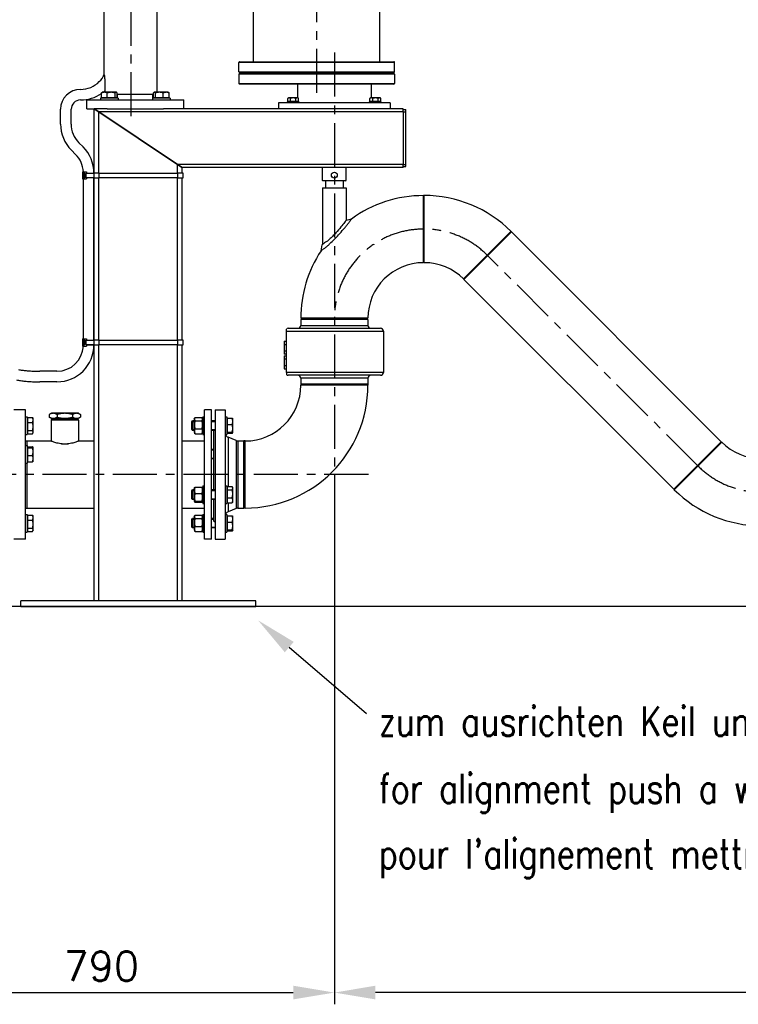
# Model space of a CAD drawing. Header units: millimetres. Extents: x -309 to 8091, y -6405 to -465.
# Tile 43 of 58: x 2806 to 4030, y -3568 to -1891. Entities that reach past the tile are written whole.
import ezdxf

# ---------------------------------------------------------------- set-up
doc = ezdxf.new("R2010")
doc.units = ezdxf.units.MM
doc.header["$LTSCALE"] = 20
doc.linetypes.add('MITTE', pattern=[2, 1.25, -0.25, 0.25, -0.25])
doc.layers.get('DEFPOINTS').update_dxf_attribs({"linetype": 'CONTINUOUS'})
for name, color, linetype in [('02-LINIE-035', 2, 'CONTINUOUS'), ('03-LINIE-050', 3, 'CONTINUOUS'), ('05-ACHSE', 1, 'MITTE'), ('06-MASSE1', 1, 'CONTINUOUS'), ('10-TEXT-025', 1, 'CONTINUOUS')]:
    doc.layers.add(name, color=color, linetype=linetype)
doc.styles.add('ACA_NORM', font='ROMANS.SHX')
doc.dimstyles.new('1-20', dxfattribs={"dimscale": 20, "dimtxt": 2.5, "dimasz": 3.5, "dimexe": 1, "dimexo": 0, "dimgap": 1, "dimtad": 1, "dimdec": 0, "dimzin": 0, "dimdsep": 46, "dimtxsty": 'ACA_NORM', "dimcen": 0, "dimadec": 0, "dimazin": 0, "dimtfac": 2.4, "dimtdec": 0, "dimtmove": 0, "dimatfit": 3, "dimfxl": 1, "dimtolj": 1, "dimtzin": 0, "dimarcsym": 0})

# ---------------------------------------------------------------- blocks, each defined once
blk = doc.blocks.new('*D10')
at = {"layer": '06-MASSE1', "color": 0, "lineweight": -2}
for p, q in [((3342, -2683.6), (3342, -3568.5)), ((5138, -2783.5), (5138, -3568.5)), ((5068, -3548.5), (3412, -3548.5))]:
    blk.add_line(p, q, dxfattribs=at)
at = {"layer": '06-MASSE1', "color": 0}
for points in [[(3412, -3536.8), (3412, -3560.1), (3342, -3548.5)], [(5068, -3536.8), (5068, -3560.1), (5138, -3548.5)]]:
    blk.add_solid(points, dxfattribs=at)
at = {"layer": 'DEFPOINTS', "color": 0}
for p in [(3342, -2683.6), (5138, -2783.5), (3342, -3548.5)]:
    blk.add_point(p, dxfattribs=at)
at = {"layer": '06-MASSE1', "color": 0, "insert": (4240, -3503.5), "char_height": 50, "attachment_point": 5, "style": 'ACA_NORM'}
blk.add_mtext('\\A1;1800', dxfattribs=at)
blk = doc.blocks.new('*D11')
at = {"layer": '06-MASSE1', "color": 0, "lineweight": -2}
for p, q in [((3342, -2683.6), (3342, -3568.5)), ((2548.3, -2857.8), (2548.3, -3568.5)), ((2618.3, -3548.5), (3272, -3548.5))]:
    blk.add_line(p, q, dxfattribs=at)
at = {"layer": '06-MASSE1', "color": 0}
for points in [[(2618.3, -3536.8), (2618.3, -3560.1), (2548.3, -3548.5)], [(3272, -3536.8), (3272, -3560.1), (3342, -3548.5)]]:
    blk.add_solid(points, dxfattribs=at)
at = {"layer": 'DEFPOINTS', "color": 0}
for p in [(3342, -2683.6), (2548.3, -2857.8), (3342, -3548.5)]:
    blk.add_point(p, dxfattribs=at)
at = {"layer": '06-MASSE1', "color": 0, "insert": (2945.1, -3503.5), "char_height": 50, "attachment_point": 5, "style": 'ACA_NORM'}
blk.add_mtext('\\A1;790', dxfattribs=at)

msp = doc.modelspace()

# ---------------------------------------------------------------- linework, layer by layer
at = {"layer": '02-LINIE-035'}
for p, q in [((2950.1, -1985), (2950.1, -1194.1)), ((3040.1, -2015), (3040.1, -1224.6)), ((3204.5, -1963), (3204.5, -1506.3)), ((3419.5, -1963), (3419.5, -1506.3)), ((3444.5, -1964), (3179.5, -1964)), ((3179.5, -1980), (3179.5, -1964)), ((3180.5, -1963), (3443.5, -1963)), ((3444.5, -1980), (3444.5, -1964)), ((3179.5, -1980), (3444.5, -1980)), ((3444.5, -1984), (3179.5, -1984)), ((3179.5, -1984), (3179.5, -2000)), ((3443.5, -1981), (3180.5, -1981)), ((3180.5, -1983), (3443.5, -1983)), ((3444.5, -1984), (3444.5, -2000)), ((2909.7, -2010), (2909.8, -2010)), ((2951.2, -1998), (2951.2, -2015)), ((3179.5, -2000), (3444.5, -2000)), ((3443.5, -2001), (3180.5, -2001)), ((3279.5, -2001), (3279.5, -2024.6)), ((3404.5, -2001), (3404.5, -2024.6)), ((2909.7, -2028), (2909.8, -2028)), ((2920.5, -2028), (3085.5, -2028)), ((2920.5, -2043), (2920.5, -2028)), ((2973.8, -2025), (2943.8, -2025)), ((2943.8, -2025), (2943.8, -2028)), ((2945.4, -2024.2), (2945.4, -2016.1)), ((2955.2, -2024.2), (2945.4, -2024.2)), ((2946.8, -2015), (2946.3, -2015.2)), ((2950.3, -2015), (2946.8, -2015)), ((2947.5, -2024.2), (2947.5, -2025)), ((2961.9, -2015), (2950.3, -2015)), ((2955.2, -2024.2), (2955.2, -2016.1)), ((2968.6, -2024.2), (2955.2, -2024.2)), ((2970.4, -2015), (2961.9, -2015)), ((2968.6, -2024.2), (2968.6, -2016.1)), ((2972.1, -2024.2), (2968.6, -2024.2)), ((2970, -2024.2), (2970, -2025)), ((2970.8, -2015), (2970.4, -2015)), ((2970.8, -2015), (2971.2, -2015.2)), ((2972.1, -2024.2), (2972.1, -2016.1)), ((2972.1, -2018), (3033.8, -2018)), ((2972.8, -2025), (2972.8, -2018)), ((2973.8, -2025), (2973.8, -2028)), ((3062.2, -2025), (3032.2, -2025)), ((3032.2, -2025), (3032.2, -2028)), ((3033.1, -2025), (3033.1, -2018)), ((3033.8, -2024.2), (3033.8, -2016.1)), ((3037.4, -2024.2), (3033.8, -2024.2)), ((3035.2, -2015), (3034.7, -2015.2)), ((3035.6, -2015), (3035.2, -2015)), ((3044, -2015), (3035.6, -2015)), ((3035.9, -2024.2), (3035.9, -2025)), ((3037.4, -2024.2), (3037.4, -2016.1)), ((3050.7, -2024.2), (3037.4, -2024.2)), ((3055.6, -2015), (3044, -2015)), ((3050.7, -2024.2), (3050.7, -2016.1)), ((3060.5, -2024.2), (3050.7, -2024.2)), ((3059.2, -2015), (3055.6, -2015)), ((3058.4, -2024.2), (3058.4, -2025)), ((3059.2, -2015), (3059.6, -2015.2)), ((3060.5, -2024.2), (3060.5, -2016.1)), ((3062.2, -2025), (3062.2, -2028)), ((3085.5, -2043), (3085.5, -2028)), ((3264, -2024.6), (3262.7, -2025.3)), ((3262.7, -2030.4), (3262.7, -2025.3)), ((3265, -2024.6), (3264, -2024.6)), ((3272, -2024.6), (3265, -2024.6)), ((3267.3, -2030.4), (3267.3, -2025.3)), ((3278.9, -2024.6), (3272, -2024.6)), ((3276.6, -2030.4), (3276.6, -2025.3)), ((3280, -2024.6), (3278.9, -2024.6)), ((3280, -2024.6), (3281.2, -2025.3)), ((3281.2, -2030.4), (3281.2, -2025.3)), ((3404, -2024.6), (3402.7, -2025.3)), ((3402.7, -2030.4), (3402.7, -2025.3)), ((3405, -2024.6), (3404, -2024.6)), ((3412, -2024.6), (3405, -2024.6)), ((3407.3, -2030.4), (3407.3, -2025.3)), ((3418.9, -2024.6), (3412, -2024.6)), ((3416.6, -2030.4), (3416.6, -2025.3)), ((3420, -2024.6), (3418.9, -2024.6)), ((3420, -2024.6), (3421.2, -2025.3)), ((3421.2, -2030.4), (3421.2, -2025.3)), ((2875.7, -2069), (2875.7, -2044)), ((2893.7, -2069), (2893.7, -2044)), ((2920.5, -2043), (2933, -2043)), ((2933, -2043), (2941, -2048.3)), ((2933, -2152.5), (2933, -2043)), ((2954.8, -2043), (2933, -2043)), ((2941, -2048.3), (2933, -2043)), ((2954.8, -2043), (3051.1, -2043)), ((3459, -2043), (3051.1, -2043)), ((3437, -2033), (3247, -2033)), ((3247, -2033), (3247, -2043)), ((3262, -2031), (3282, -2031)), ((3262, -2033), (3262, -2031)), ((3267.3, -2030.4), (3262.7, -2030.4)), ((3264.6, -2030.4), (3264.6, -2031)), ((3276.6, -2030.4), (3267.3, -2030.4)), ((3281.2, -2030.4), (3276.6, -2030.4)), ((3279.3, -2030.4), (3279.3, -2031)), ((3279.5, -2030.4), (3279.5, -2031)), ((3282, -2033), (3282, -2031)), ((3402, -2031), (3422, -2031)), ((3402, -2033), (3402, -2031)), ((3407.3, -2030.4), (3402.7, -2030.4)), ((3404.5, -2030.4), (3404.5, -2031)), ((3404.6, -2030.4), (3404.6, -2031)), ((3416.6, -2030.4), (3407.3, -2030.4)), ((3421.2, -2030.4), (3416.6, -2030.4)), ((3419.3, -2030.4), (3419.3, -2031)), ((3422, -2033), (3422, -2031)), ((3437, -2033), (3437, -2043)), ((3459, -2048.3), (3459, -2043)), ((3459, -2044.5), (3464, -2044.5)), ((3464, -2048.3), (3464, -2044.5)), ((3075, -2137.7), (2941, -2048.3)), ((2941, -2152.5), (2941, -2048.3)), ((2941, -2048.3), (3075, -2137.7)), ((3459, -2048.3), (2941, -2048.3)), ((3459, -2048.3), (3464, -2048.3)), ((3459, -2048.3), (3459, -2137.7)), ((3464, -2137.7), (3464, -2048.3)), ((2914, -2107.9), (2906.9, -2100.8)), ((2901.3, -2120.7), (2894.2, -2113.5)), ((3075, -2137.7), (3083, -2143)), ((3075, -2152.5), (3075, -2137.7)), ((3459, -2137.7), (3075, -2137.7)), ((3083, -2143), (3075, -2137.7)), ((3083, -2152.5), (3083, -2143)), ((3459, -2143), (3083, -2143)), ((3322, -2165), (3322, -2143)), ((3362, -2165), (3362, -2143)), ((3459, -2137.7), (3464, -2137.7)), ((3459, -2143), (3459, -2137.7)), ((3459, -2141.5), (3464, -2141.5)), ((3464, -2141.5), (3464, -2137.7)), ((2912.8, -2150.5), (2912.8, -2162.5)), ((2912.8, -2150.5), (2915, -2150.5)), ((2912.8, -2162.5), (2915, -2162.5)), ((2914.5, -2435.2), (2914.5, -2162.5)), ((2915, -2150.5), (2915, -2162.5)), ((2915, -2150.5), (2919.8, -2150.5)), ((2915, -2162.5), (2919.8, -2162.5)), ((2915.9, -2152.5), (2915.9, -2160.5)), ((2915.9, -2152.5), (2916.2, -2152.5)), ((2916.2, -2160.5), (2915.9, -2160.5)), ((2916.2, -2152.5), (2917.2, -2152.5)), ((2916.3, -2154.5), (2916.2, -2152.5)), ((2916.2, -2160.5), (2916.3, -2158.5)), ((2917.2, -2160.5), (2916.2, -2160.5)), ((2916.3, -2154.5), (2917.3, -2154.5)), ((2916.3, -2158.5), (2917.3, -2158.5)), ((2917.2, -2152.5), (2917.3, -2154.5)), ((2917.3, -2158.5), (2917.2, -2160.5)), ((2918.8, -2152.5), (2932.8, -2152.5)), ((2918.8, -2152.5), (2918.8, -2160.5)), ((2932.8, -2160.5), (2918.8, -2160.5)), ((2919.8, -2150.5), (2919.8, -2152.5)), ((2919.8, -2160.5), (2919.8, -2162.5)), ((2932.5, -2437.2), (2932.5, -2160.5)), ((2932.8, -2160.5), (2932.8, -2152.5)), ((2941.5, -2152.5), (2932.8, -2152.5)), ((2932.8, -2160.5), (2941.5, -2160.5)), ((2933, -2437.2), (2933, -2160.5)), ((2941, -2437.2), (2941, -2160.5)), ((2941.5, -2152.5), (3075.5, -2152.5)), ((2941.5, -2160.5), (2941.5, -2152.5)), ((3075.5, -2160.5), (2941.5, -2160.5)), ((3075, -2437.2), (3075, -2160.5)), ((3084.5, -2152.5), (3075.5, -2152.5)), ((3075.5, -2160.5), (3075.5, -2152.5)), ((3075.5, -2160.5), (3084.5, -2160.5)), ((3083, -2437.2), (3083, -2160.5)), ((3084.5, -2160.5), (3084.5, -2152.5)), ((3322, -2165), (3362, -2165)), ((3323, -2166), (3322, -2165)), ((3322, -2178), (3362, -2178)), ((3322, -2178), (3322, -2274)), ((3361, -2166), (3323, -2166)), ((3327, -2166), (3327, -2178)), ((3357, -2166), (3357, -2178)), ((3361, -2166), (3362, -2165)), ((3362, -2178), (3362, -2232.8)), ((3494, -2305.1), (3494, -2190.8)), ((3495, -2190.8), (3494, -2190.8)), ((3494, -2305.1), (3494, -2190.8)), ((3495, -2305.1), (3495, -2190.8)), ((3495, -2305.1), (3495, -2190.8)), ((3362, -2232.8), (3371, -2230.8)), ((3562, -2332.9), (3642.8, -2252.1)), ((3562, -2332.9), (3642.8, -2252.1)), ((3562.7, -2333.6), (3643.6, -2252.8)), ((3562.7, -2333.6), (3643.6, -2252.8)), ((3643.6, -2252.8), (3642.8, -2252.1)), ((4001.1, -2610.4), (3643.6, -2252.8)), ((3319.4, -2284.8), (3321.2, -2274.6)), ((3495, -2305.1), (3494, -2305.1)), ((3562.7, -2333.6), (3562, -2332.9)), ((3920.3, -2691.2), (3562.7, -2333.6)), ((3399.1, -2400), (3284.8, -2400)), ((3399.1, -2402), (3284.8, -2402)), ((3284.8, -2402), (3284.8, -2412)), ((3284.8, -2412), (3399.1, -2412)), ((3399.1, -2402), (3399.1, -2412)), ((3260.3, -2422), (3260.3, -2418.2)), ((3260.3, -2422), (3425.5, -2422)), ((3260.3, -2492), (3260.3, -2422)), ((3263.5, -2417), (3420.5, -2417)), ((3425.5, -2422), (3425.5, -2492)), ((2912.8, -2435.2), (2912.8, -2447.2)), ((2912.8, -2435.2), (2915, -2435.2)), ((2912.8, -2447.2), (2915, -2447.2)), ((2915, -2435.2), (2915, -2447.2)), ((2915, -2435.2), (2919.8, -2435.2)), ((2915, -2447.2), (2919.8, -2447.2)), ((2915.9, -2437.2), (2915.9, -2445.2)), ((2915.9, -2437.2), (2916.2, -2437.2)), ((2916.2, -2445.2), (2915.9, -2445.2)), ((2916.2, -2437.2), (2917.2, -2437.2)), ((2916.3, -2439.2), (2916.2, -2437.2)), ((2916.2, -2445.2), (2916.3, -2443.2)), ((2917.2, -2445.2), (2916.2, -2445.2)), ((2916.3, -2439.2), (2917.3, -2439.2)), ((2916.3, -2443.2), (2917.3, -2443.2)), ((2917.2, -2437.2), (2917.3, -2439.2)), ((2917.3, -2443.2), (2917.2, -2445.2)), ((2918.8, -2437.2), (2932.8, -2437.2)), ((2918.8, -2437.2), (2918.8, -2445.2)), ((2932.8, -2445.2), (2918.8, -2445.2)), ((2919.8, -2435.2), (2919.8, -2437.2)), ((2919.8, -2445.2), (2932.5, -2445.2)), ((2919.8, -2445.2), (2919.8, -2447.2)), ((2932.8, -2445.2), (2932.8, -2437.2)), ((2941.5, -2437.2), (2932.8, -2437.2)), ((2932.8, -2445.2), (2941.5, -2445.2)), ((2933, -2881), (2933, -2445.2)), ((2941, -2881), (2941, -2445.2)), ((2941.5, -2437.2), (3075.5, -2437.2)), ((2941.5, -2445.2), (2941.5, -2437.2)), ((3075.5, -2445.2), (2941.5, -2445.2)), ((3075, -2881), (3075, -2445.2)), ((3084.5, -2437.2), (3075.5, -2437.2)), ((3075.5, -2445.2), (3075.5, -2437.2)), ((3075.5, -2445.2), (3084.5, -2445.2)), ((3083, -2881), (3083, -2445.2)), ((3084.5, -2445.2), (3084.5, -2437.2)), ((3256.3, -2439), (3256.3, -2444.5)), ((3256.3, -2439), (3260.3, -2439)), ((3256.3, -2444.5), (3256.3, -2455.5)), ((3256.3, -2444.5), (3260.3, -2444.5)), ((3256.3, -2455.5), (3260.3, -2455.5)), ((3256.3, -2455.5), (3256.3, -2461)), ((3260.3, -2461), (3256.3, -2461)), ((3256.3, -2464), (3260.3, -2464)), ((3256.3, -2464), (3256.3, -2469.5)), ((3260.3, -2469.5), (3256.3, -2469.5)), ((3256.3, -2469.5), (3256.3, -2480.5)), ((3256.3, -2480.5), (3256.3, -2486)), ((3256.3, -2480.5), (3260.3, -2480.5)), ((2869.5, -2490.2), (2840.6, -2490.2)), ((3256.3, -2486), (3260.3, -2486)), ((3425.5, -2492), (3260.3, -2492)), ((3260.3, -2492), (3260.3, -2495.8)), ((3420.5, -2497), (3263.5, -2497)), ((2869.5, -2508.2), (2840.6, -2508.2)), ((3399.1, -2502), (3284.8, -2502)), ((3284.8, -2502), (3284.8, -2512)), ((3399.1, -2512), (3284.8, -2512)), ((3284.8, -2512), (3284.8, -2514)), ((3399.1, -2512), (3284.8, -2512)), ((3399.1, -2514), (3284.8, -2514)), ((3399.1, -2514), (3284.8, -2514)), ((3399.1, -2502), (3399.1, -2512)), ((3399.1, -2512), (3399.1, -2514)), ((2816, -2556), (2796, -2556)), ((2816, -2776), (2816, -2556)), ((2860, -2561.8), (2856.4, -2563.9)), ((2856.4, -2563.9), (2856.4, -2568.3)), ((2863, -2561.8), (2860, -2561.8)), ((2883, -2561.8), (2863, -2561.8)), ((2869.7, -2563.9), (2869.7, -2568.3)), ((2902.9, -2561.8), (2883, -2561.8)), ((2896.2, -2563.9), (2896.2, -2568.3)), ((2906, -2561.8), (2902.9, -2561.8)), ((2906, -2561.8), (2909.5, -2563.9)), ((2909.5, -2563.9), (2909.5, -2568.3)), ((3121, -2776), (3121, -2556)), ((3133, -2556), (3121, -2556)), ((3133, -2776), (3133, -2556)), ((3139, -2556), (3139, -2776)), ((3139, -2556), (3156, -2556)), ((3156, -2556), (3156, -2776)), ((2816, -2567.8), (2819, -2567.8)), ((2819, -2567.8), (2819, -2597.8)), ((2819.8, -2571.6), (2819, -2571.6)), ((2819.8, -2569.1), (2827.9, -2569.1)), ((2819.8, -2577.5), (2819.8, -2569.1)), ((2819.8, -2591.3), (2819.8, -2577.5)), ((2819.8, -2577.5), (2827.9, -2577.5)), ((2829, -2570.8), (2828.4, -2569.9)), ((2829, -2573.3), (2829, -2570.8)), ((2829, -2584.4), (2829, -2573.3)), ((2860, -2570.3), (2856.4, -2568.3)), ((2906.4, -2573.3), (2859.6, -2573.3)), ((2859.6, -2573.3), (2859.6, -2609.1)), ((2860, -2570.3), (2863, -2570.3)), ((2860.6, -2572.3), (2905.4, -2572.3)), ((2861.7, -2572.3), (2861.7, -2570.3)), ((2863, -2570.3), (2883, -2570.3)), ((2883, -2570.3), (2902.9, -2570.3)), ((2902.9, -2570.3), (2906, -2570.3)), ((2904.2, -2572.3), (2904.2, -2570.3)), ((2906, -2570.3), (2909.5, -2568.3)), ((2906.4, -2573.3), (2906.4, -2609.1)), ((3099, -2576.1), (3100.2, -2574.8)), ((3099, -2589.6), (3099, -2576.1)), ((3103.2, -2576.1), (3099, -2576.1)), ((3100.2, -2574.8), (3100.2, -2590.8)), ((3103.2, -2574.8), (3100.2, -2574.8)), ((3103.2, -2571.6), (3104.2, -2569.9)), ((3103.2, -2571.6), (3103.2, -2594.1)), ((3104.7, -2569.1), (3116.5, -2569.1)), ((3104.7, -2574.4), (3116.5, -2574.4)), ((3118, -2571.6), (3117, -2569.9)), ((3118, -2567.8), (3118, -2597.8)), ((3118, -2567.8), (3121, -2567.8)), ((3139, -2574.8), (3133, -2574.8)), ((3139, -2576.1), (3133, -2576.1)), ((3156, -2567.8), (3159, -2567.8)), ((3159, -2567.8), (3159, -2597.8)), ((3159.8, -2571.6), (3159, -2571.6)), ((3159.8, -2581), (3159.8, -2570)), ((3159.8, -2570), (3167.9, -2570)), ((3159.8, -2593.8), (3159.8, -2581)), ((3159.8, -2581), (3167.9, -2581)), ((3169, -2570.8), (3168.9, -2570.7)), ((3169, -2575.5), (3169, -2570.8)), ((3169, -2587.4), (3169, -2575.5)), ((2816, -2597.8), (2819, -2597.8)), ((2819.8, -2594.1), (2819, -2594.1)), ((2819.8, -2596.6), (2819.8, -2591.3)), ((2819.8, -2591.3), (2827.9, -2591.3)), ((2819.8, -2596.6), (2827.9, -2596.6)), ((2829, -2594.8), (2828.4, -2595.8)), ((2829, -2593.9), (2829, -2584.4)), ((2829, -2594.8), (2829, -2593.9)), ((3099, -2589.6), (3100.2, -2590.8)), ((3099, -2589.6), (3103.2, -2589.6)), ((3103.2, -2590.8), (3100.2, -2590.8)), ((3103.2, -2594.1), (3104.2, -2595.8)), ((3104.7, -2588.1), (3116.5, -2588.1)), ((3104.7, -2596.6), (3116.5, -2596.6)), ((3118, -2594.1), (3117, -2595.8)), ((3118, -2597.8), (3121, -2597.8)), ((3133, -2589.6), (3139, -2589.6)), ((3139, -2590.8), (3133, -2590.8)), ((3136, -2590.8), (3136, -2692.4)), ((3156, -2597.8), (3159, -2597.8)), ((3159.8, -2594.1), (3159, -2594.1)), ((3159.8, -2593.8), (3167.9, -2593.8)), ((3159.8, -2595.6), (3159.8, -2593.8)), ((3159.8, -2595.6), (3167.9, -2595.6)), ((3169, -2594.8), (3168.9, -2595)), ((3169, -2594.7), (3169, -2587.4)), ((3169, -2594.8), (3169, -2594.7)), ((2816, -2608.8), (2818, -2608.8)), ((2818, -2608.8), (2818, -2616.6)), ((2818, -2608.8), (2818, -2616.6)), ((2818, -2608.8), (2859, -2608.8)), ((2877.5, -2613.8), (2888.4, -2613.8)), ((2907, -2608.8), (2933, -2608.8)), ((3083, -2608.8), (3121, -2608.8)), ((3160.9, -2602.5), (3160.9, -2686.7)), ((3174.5, -2608.2), (3160.9, -2602.5)), ((3174.5, -2608.2), (3174.5, -2723.8)), ((3177.6, -2608.8), (3177.6, -2723.1)), ((3177.6, -2608.8), (3188, -2608.8)), ((3188, -2723.1), (3188, -2608.8)), ((3190, -2608.8), (3188, -2608.8)), ((3188, -2608.8), (3188, -2723.1)), ((3190, -2723.1), (3190, -2608.8)), ((3190, -2723.1), (3190, -2608.8)), ((4001.1, -2610.4), (3920.3, -2691.2)), ((3920.3, -2691.2), (4001.1, -2610.4)), ((4001.8, -2611.1), (3921, -2691.9)), ((4001.8, -2611.1), (3921, -2691.9)), ((4001.1, -2610.4), (4001.8, -2611.1)), ((2816, -2616.6), (2819, -2616.6)), ((2819, -2616.6), (2819, -2646.6)), ((2819.8, -2620.3), (2819, -2620.3)), ((2819.8, -2618.8), (2827.9, -2618.8)), ((2819.8, -2620.6), (2819.8, -2618.8)), ((2819.8, -2620.6), (2827.9, -2620.6)), ((2819.8, -2633.4), (2819.8, -2620.6)), ((2829, -2619.6), (2828.9, -2619.5)), ((2829, -2619.7), (2829, -2619.6)), ((2829, -2627), (2829, -2619.7)), ((2829, -2638.9), (2829, -2627)), ((3136, -2623.6), (3133, -2623.6)), ((3136, -2624.8), (3133, -2624.8)), ((2816, -2646.6), (2819, -2646.6)), ((2818, -2646.6), (2818, -2723.1)), ((2818, -2646.6), (2818, -2723.1)), ((2819.8, -2642.8), (2819, -2642.8)), ((2819.8, -2633.4), (2827.9, -2633.4)), ((2819.8, -2644.4), (2819.8, -2633.4)), ((2819.8, -2644.4), (2827.9, -2644.4)), ((2829, -2643.6), (2828.9, -2643.7)), ((2829, -2643.6), (2829, -2638.9)), ((3133, -2638.3), (3136, -2638.3)), ((3136, -2639.6), (3133, -2639.6)), ((3099, -2693.7), (3100.2, -2692.4)), ((3103.2, -2693.6), (3099, -2693.6)), ((3099, -2707.2), (3099, -2693.7)), ((3100.2, -2692.4), (3100.2, -2708.4)), ((3103.2, -2692.4), (3100.2, -2692.4)), ((3103.2, -2689.2), (3103.7, -2688.3)), ((3103.2, -2689.2), (3103.2, -2711.7)), ((3104.7, -2687.6), (3116.5, -2687.6)), ((3104.7, -2698.6), (3116.5, -2698.6)), ((3118, -2689.2), (3117.5, -2688.3)), ((3118, -2685.4), (3118, -2715.4)), ((3118, -2685.4), (3121, -2685.4)), ((3139, -2692.4), (3133, -2692.4)), ((3139, -2693.6), (3133, -2693.6)), ((3156, -2685.4), (3159, -2685.4)), ((3159, -2685.4), (3159, -2715.4)), ((3159.8, -2689.2), (3159, -2689.2)), ((3159.8, -2686.7), (3167.9, -2686.7)), ((3159.8, -2692), (3159.8, -2686.7)), ((3159.8, -2692), (3167.9, -2692)), ((3159.8, -2705.7), (3159.8, -2692)), ((3169, -2688.4), (3168.4, -2687.4)), ((3169, -2689.4), (3169, -2688.4)), ((3169, -2698.9), (3169, -2689.4)), ((3169, -2710), (3169, -2698.9)), ((3920.3, -2691.2), (3921, -2691.9)), ((3099, -2707.2), (3100.2, -2708.4)), ((3099, -2707.2), (3103.2, -2707.2)), ((3103.2, -2708.4), (3100.2, -2708.4)), ((3103.2, -2711.7), (3103.7, -2712.5)), ((3104.7, -2711.4), (3116.5, -2711.4)), ((3104.7, -2713.2), (3116.5, -2713.2)), ((3118, -2711.7), (3117.5, -2712.5)), ((3118, -2715.4), (3121, -2715.4)), ((3133, -2707.2), (3139, -2707.2)), ((3139, -2708.4), (3133, -2708.4)), ((3136, -2708.4), (3136, -2745)), ((3156, -2715.4), (3159, -2715.4)), ((3159.8, -2711.7), (3159, -2711.7)), ((3159.8, -2714.2), (3159.8, -2705.7)), ((3159.8, -2705.7), (3167.9, -2705.7)), ((3159.8, -2714.2), (3167.9, -2714.2)), ((3160.9, -2714.2), (3160.9, -2729.4)), ((3169, -2712.4), (3168.4, -2713.4)), ((3169, -2712.4), (3169, -2710)), ((2816, -2723.1), (2818, -2723.1)), ((2818, -2723.1), (2933, -2723.1)), ((3083, -2723.1), (3121, -2723.1)), ((3174.5, -2723.8), (3160.9, -2729.4)), ((3177.6, -2723.1), (3188, -2723.1)), ((3190, -2723.1), (3188, -2723.1)), ((2816, -2734.1), (2819, -2734.1)), ((2819, -2734.1), (2819, -2764.1)), ((2819.8, -2737.9), (2819, -2737.9)), ((2819.8, -2735.4), (2827.9, -2735.4)), ((2819.8, -2743.8), (2819.8, -2735.4)), ((2819.8, -2743.8), (2827.9, -2743.8)), ((2819.8, -2757.6), (2819.8, -2743.8)), ((2829, -2737.1), (2828.4, -2736.2)), ((2829, -2739.6), (2829, -2737.1)), ((2829, -2750.7), (2829, -2739.6)), ((3099, -2742.4), (3100.2, -2741.1)), ((3099, -2755.9), (3099, -2742.4)), ((3103.2, -2742.4), (3099, -2742.4)), ((3100.2, -2741.1), (3100.2, -2757.1)), ((3103.2, -2741.1), (3100.2, -2741.1)), ((3103.2, -2737.9), (3104.2, -2736.2)), ((3103.2, -2737.9), (3103.2, -2760.4)), ((3104.7, -2735.4), (3116.5, -2735.4)), ((3104.7, -2740.7), (3116.5, -2740.7)), ((3118, -2737.9), (3117, -2736.2)), ((3118, -2734.1), (3118, -2764.1)), ((3118, -2734.1), (3121, -2734.1)), ((3136, -2741.1), (3133, -2741.1)), ((3136, -2742.4), (3133, -2742.4)), ((3136, -2745), (3139, -2746.7)), ((3156.4, -2734.1), (3159, -2734.1)), ((3159, -2734.1), (3159, -2764.1)), ((3159.8, -2737.9), (3159, -2737.9)), ((3159.8, -2736.3), (3167.9, -2736.3)), ((3159.8, -2747.3), (3159.8, -2736.3)), ((3159.8, -2747.3), (3167.9, -2747.3)), ((3159.8, -2760.1), (3159.8, -2747.3)), ((3169, -2737.1), (3168.9, -2737)), ((3169, -2741.8), (3169, -2737.1)), ((3169, -2753.7), (3169, -2741.8)), ((2816, -2764.1), (2819, -2764.1)), ((2819.8, -2760.4), (2819, -2760.4)), ((2819.8, -2757.6), (2827.9, -2757.6)), ((2819.8, -2762.9), (2819.8, -2757.6)), ((2819.8, -2762.9), (2827.9, -2762.9)), ((2829, -2761.1), (2828.4, -2762.1)), ((2829, -2760.2), (2829, -2750.7)), ((2829, -2761.1), (2829, -2760.2)), ((3099, -2755.9), (3100.2, -2757.1)), ((3099, -2755.9), (3103.2, -2755.9)), ((3103.2, -2757.1), (3100.2, -2757.1)), ((3103.2, -2760.4), (3104.2, -2762.1)), ((3104.7, -2754.4), (3116.5, -2754.4)), ((3104.7, -2762.9), (3116.5, -2762.9)), ((3118, -2760.4), (3117, -2762.1)), ((3118, -2764.1), (3121, -2764.1)), ((3133, -2755.9), (3139, -2755.9)), ((3139, -2757.1), (3133, -2757.1)), ((3156, -2764.1), (3159, -2764.1)), ((3159.8, -2760.4), (3159, -2760.4)), ((3159.8, -2760.1), (3167.9, -2760.1)), ((3159.8, -2761.9), (3159.8, -2760.1)), ((3159.8, -2761.9), (3167.9, -2761.9)), ((3169, -2761.1), (3168.9, -2761.2)), ((3169, -2761), (3169, -2753.7)), ((3169, -2761.1), (3169, -2761)), ((2816, -2776), (2796, -2776)), ((3133, -2776), (3121, -2776)), ((3139, -2776), (3156, -2776)), ((3208, -2881), (2808, -2881)), ((2808, -2891), (2808, -2881)), ((3208, -2891), (3208, -2881)), ((2808, -2891), (3208, -2891))]:
    msp.add_line(p, q, dxfattribs=at)
msp.add_circle((3342, -2156), 5, dxfattribs=at)
for centre, radius, start, end in [((3180.5, -1964), 1, 90, 180), ((3443.5, -1964), 1, 0, 90), ((2909.8, -1965), 45, 315, 333.5799), ((3180.5, -1980), 1, 180, 270), ((3180.5, -1984), 1, 90, 180), ((3443.5, -1980), 1, 270, 0), ((3443.5, -1984), 1, 0, 90), ((2909.7, -2044), 34, 90, 180), ((2909.8, -1965), 45, 270, 315), ((2909.8, -1965), 63, 307.4721, 311.1127), ((3180.5, -2000), 1, 180, 270), ((3443.5, -2000), 1, 270, 0), ((2909.7, -2044), 16, 90, 180), ((2909.8, -1965), 63, 270.0001, 304.3765), ((2938.7, -2069), 63, 180, 225), ((2938.7, -2069), 45, 180, 225), ((2869.5, -2152.5), 63, 0, 45), ((2869.5, -2152.5), 45, 2.5473, 45), ((3494, -2400), 209.1, 90, 126.0234), ((3495, -2400), 209.2, 45, 90), ((3494, -2400), 209.2, 146.592, 180), ((3494, -2400), 94.8, 90, 180), ((3495, -2400), 94.8, 45, 90), ((3279.8, -2412), 5, 270, 0), ((3404.1, -2412), 5, 180, 270), ((3263.5, -2422), 5, 90, 129.7918), ((3420.5, -2422), 5, 0, 90), ((2869.5, -2445.2), 63, 270, 0), ((2869.5, -2445.2), 45, 270, 357.4537), ((3263.5, -2492), 5, 230.2082, 270), ((3279.8, -2502), 5, 0, 90), ((3404.1, -2502), 5, 90, 180), ((3420.5, -2492), 5, 270, 0), ((3190, -2514), 209.2, 270, 0), ((3190, -2514), 94.9, 270, 0), ((2860.6, -2573.3), 1, 90, 180), ((2905.4, -2573.3), 1, 0, 90), ((3164, -2595.2), 8, 199.5731, 247.3395), ((3177.6, -2600.8), 8, 247.3395, 270), ((4068.9, -2544), 94.8, 225, 270), ((4068.9, -2544), 209.2, 225, 270), ((3164, -2736.8), 8, 112.6605, 180), ((3177.6, -2731.1), 8, 90, 112.6605)]:
    msp.add_arc(centre, radius, start, end, dxfattribs=at)
for centre, major_axis, start_param, end_param in [((2916.3, -2156.5), (0, -2), 0.14109, 3.000502), ((2917.3, -2156.5), (0, 2), 3.282683, 6.142095), ((2916.3, -2441.2), (0, -2), 0.14109, 3.000502), ((2917.3, -2441.2), (0, 2), 3.282683, 6.142095)]:
    msp.add_ellipse(centre, major_axis=major_axis, ratio=0.015074, start_param=start_param, end_param=end_param, dxfattribs=at)
for points, knots in [([(2950.1, -1985), (2950.1, -1985), (2950.1, -1985.1), (2950.1, -1985.3), (2950.2, -1985.7), (2950.3, -1986.6), (2950.3, -1987.3), (2950.5, -1988.9), (2950.6, -1989.8), (2950.7, -1990.9)], [3.207431, 3.207431, 3.207431, 3.207431, 3.353414, 3.353414, 3.665975, 3.665975, 4.041443, 4.041443, 4.453601, 4.453601, 4.453601, 4.453601]), ([(2950.7, -1990.9), (2950.7, -1990.9), (2950.7, -1990.9), (2950.8, -1991.8), (2951, -1992.9), (2951.2, -1995.4), (2951.2, -1996.7), (2951.2, -1998)], [-0.7658078, -0.7658078, -0.7658078, -0.7658078, -0.7561298, -0.7561298, -0.3780649, -0.3780649, 0, 0, 0, 0]), ([(3362, -2232.8), (3362, -2232.8), (3361.9, -2232.8), (3361.9, -2232.9), (3361.7, -2233.2), (3360.8, -2234.4), (3360, -2235.5), (3357.6, -2238.8), (3355.6, -2241.4), (3350.6, -2247.7), (3347.6, -2251.2), (3342.7, -2256.6), (3340.7, -2258.7), (3337.1, -2262.3), (3335.5, -2263.8), (3332.3, -2266.7), (3330.6, -2268.1), (3327.7, -2270.2), (3326.4, -2270.9), (3325.3, -2271.3)], [-6.797397, -6.797397, -6.797397, -6.797397, -6.680609, -6.680609, -6.190592, -6.190592, -5.412988, -5.412988, -4.167189, -4.167189, -2.81354, -2.81354, -1.968207, -1.968207, -1.308315, -1.308315, -0.598067, -0.598067, 0, 0, 0, 0]), ([(3325.5, -2280.7), (3325.6, -2280.7), (3325.6, -2280.6), (3326.9, -2279.5), (3328.3, -2278.4), (3331.1, -2275.9), (3332.5, -2274.5), (3337, -2270.4), (3339.9, -2267.5), (3345.8, -2261.4), (3348.6, -2258.3), (3354, -2252.2), (3356.7, -2249.1), (3360.5, -2244.7), (3361.7, -2243.3), (3363.8, -2240.7), (3364.8, -2239.5), (3365.7, -2238.4)], [0.1861618, 0.1861618, 0.1861618, 0.1861618, 0.1875, 0.1875, 0.21875, 0.21875, 0.25, 0.25, 0.3125, 0.3125, 0.375, 0.375, 0.4375, 0.4375, 0.46875, 0.46875, 0.4946413, 0.4946413, 0.4946413, 0.4946413]), ([(3365.7, -2238.4), (3366.9, -2236.7), (3368, -2235.1), (3369.7, -2232.7), (3370.3, -2231.8), (3370.9, -2231), (3370.9, -2230.9), (3371, -2230.8), (3371, -2230.8), (3371, -2230.8)], [-2.496986, -2.496986, -2.496986, -2.496986, -2.041656, -2.041656, -1.639402, -1.639402, -1.360189, -1.360189, -1.313243, -1.313243, -1.313243, -1.313243]), ([(3319.4, -2284.8), (3319.4, -2284.8), (3319.4, -2284.8), (3319.8, -2284.6), (3320.2, -2284.3), (3321.5, -2283.4), (3322.9, -2282.5), (3325.5, -2280.7)], [-3.148918, -3.148918, -3.148918, -3.148918, -2.484763, -2.484763, -1.39592, -1.39592, 0, 0, 0, 0]), ([(3321.2, -2274.6), (3321.2, -2274.6), (3321.2, -2274.6), (3321.2, -2274.6), (3321.4, -2274.5), (3322.1, -2273.9), (3322.6, -2273.6), (3323.8, -2272.6), (3324.5, -2272), (3325.3, -2271.3)], [0.09317241, 0.09317241, 0.09317241, 0.09317241, 0.09375, 0.09375, 0.125, 0.125, 0.15625, 0.15625, 0.18616343, 0.18616343, 0.18616343, 0.18616343]), ([(2804.2, -2487.3), (2806, -2487.6), (2808, -2488), (2812.3, -2488.6), (2814.6, -2488.9), (2819.4, -2489.3), (2821.9, -2489.5), (2827.1, -2489.9), (2829.8, -2490), (2835.1, -2490.2), (2837.9, -2490.2), (2840.6, -2490.2)], [0, 0, 0, 0, 0.1570796, 0.1570796, 0.3141593, 0.3141593, 0.4712389, 0.4712389, 0.6283185, 0.6283185, 0.7853982, 0.7853982, 0.7853982, 0.7853982]), ([(2800.7, -2505), (2802.9, -2505.4), (2805.2, -2505.8), (2810, -2506.4), (2812.6, -2506.7), (2817.8, -2507.3), (2820.6, -2507.5), (2826.2, -2507.8), (2829, -2508), (2834.8, -2508.2), (2837.7, -2508.2), (2840.6, -2508.2)], [0, 0, 0, 0, 0.1570796, 0.1570796, 0.3141593, 0.3141593, 0.4712389, 0.4712389, 0.6283185, 0.6283185, 0.7853982, 0.7853982, 0.7853982, 0.7853982]), ([(2883, -2614.1), (2881.4, -2614.1), (2879.9, -2614.1), (2876.7, -2613.8), (2875.2, -2613.6), (2872.2, -2613.1), (2870.8, -2612.7), (2868.2, -2612.1), (2867, -2611.8), (2864.9, -2611.1), (2863.9, -2610.8), (2862.2, -2610.1), (2861.4, -2609.8), (2860.2, -2609.4), (2859.7, -2609.2), (2859.1, -2608.9), (2859, -2608.8), (2859, -2608.8)], [0, 0, 0, 0, 0.458555, 0.458555, 0.917111, 0.917111, 1.375666, 1.375666, 1.834221, 1.834221, 2.292203, 2.292203, 2.750185, 2.750185, 3.208167, 3.208167, 3.666148, 3.666148, 3.666148, 3.666148]), ([(2907, -2608.8), (2907, -2608.8), (2906.8, -2608.9), (2906.2, -2609.2), (2905.7, -2609.4), (2904.5, -2609.8), (2903.7, -2610.1), (2902, -2610.8), (2901, -2611.1), (2898.9, -2611.8), (2897.7, -2612.1), (2895.1, -2612.7), (2893.7, -2613.1), (2890.7, -2613.6), (2889.2, -2613.8), (2886.1, -2614.1), (2884.5, -2614.1), (2883, -2614.1)], [10.998445, 10.998445, 10.998445, 10.998445, 11.456427, 11.456427, 11.914409, 11.914409, 12.372391, 12.372391, 12.830372, 12.830372, 13.288928, 13.288928, 13.747483, 13.747483, 14.206038, 14.206038, 14.664594, 14.664594, 14.664594, 14.664594])]:
    msp.add_open_spline(points, degree=3, knots=knots, dxfattribs=at)
for points, weights in [([(2950.3, -2015), (2948, -2015), (2945.4, -2016.1)], [1, 1.0379548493, 1]), ([(2945.4, -2016.1), (2945.9, -2015.5), (2946.3, -2015.2)], [1, 1.01965956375, 1.01895290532]), ([(2955.2, -2016.1), (2952.6, -2015), (2950.3, -2015)], [1, 1.0379548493, 1]), ([(2961.9, -2015), (2958.8, -2015), (2955.2, -2016.1)], [1, 1.0379548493, 1]), ([(2968.6, -2016.1), (2965, -2015), (2961.9, -2015)], [1, 1.0379548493, 1]), ([(2970.4, -2015), (2969.5, -2015), (2968.6, -2016.1)], [1, 1.0379548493, 1]), ([(2972.1, -2016.1), (2971.2, -2015), (2970.4, -2015)], [1, 1.0379548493, 1]), ([(3035.6, -2015), (3034.7, -2015), (3033.8, -2016.1)], [1, 1.0379548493, 1]), ([(3037.4, -2016.1), (3036.4, -2015), (3035.6, -2015)], [1, 1.0379548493, 1]), ([(3044, -2015), (3040.9, -2015), (3037.4, -2016.1)], [1, 1.0379548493, 1]), ([(3050.7, -2016.1), (3047.2, -2015), (3044, -2015)], [1, 1.0379548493, 1]), ([(3055.6, -2015), (3053.4, -2015), (3050.7, -2016.1)], [1, 1.0379548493, 1]), ([(3060.5, -2016.1), (3057.9, -2015), (3055.6, -2015)], [1, 1.0379548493, 1]), ([(3059.6, -2015.2), (3060, -2015.5), (3060.5, -2016.1)], [1.01895290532, 1.01965956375, 1]), ([(3265, -2024.6), (3264, -2024.6), (3262.7, -2025.3)], [1, 1.0379548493, 1]), ([(3267.3, -2025.3), (3266.1, -2024.6), (3265, -2024.6)], [1, 1.0379548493, 1]), ([(3272, -2024.6), (3269.8, -2024.6), (3267.3, -2025.3)], [1, 1.0379548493, 1]), ([(3276.6, -2025.3), (3274.1, -2024.6), (3272, -2024.6)], [1, 1.0379548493, 1]), ([(3278.9, -2024.6), (3277.8, -2024.6), (3276.6, -2025.3)], [1, 1.0379548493, 1]), ([(3281.2, -2025.3), (3280, -2024.6), (3278.9, -2024.6)], [1, 1.0379548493, 1]), ([(3405, -2024.6), (3404, -2024.6), (3402.7, -2025.3)], [1, 1.0379548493, 1]), ([(3407.3, -2025.3), (3406.1, -2024.6), (3405, -2024.6)], [1, 1.0379548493, 1]), ([(3412, -2024.6), (3409.8, -2024.6), (3407.3, -2025.3)], [1, 1.0379548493, 1]), ([(3416.6, -2025.3), (3414.1, -2024.6), (3412, -2024.6)], [1, 1.0379548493, 1]), ([(3418.9, -2024.6), (3417.8, -2024.6), (3416.6, -2025.3)], [1, 1.0379548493, 1]), ([(3421.2, -2025.3), (3420, -2024.6), (3418.9, -2024.6)], [1, 1.0379548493, 1]), ([(2863, -2561.8), (2860, -2561.8), (2856.4, -2563.9)], [1, 1.0484205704, 1.02026771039]), ([(2869.7, -2563.9), (2866.1, -2561.8), (2863, -2561.8)], [1.02026771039, 1.0484205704, 1]), ([(2883, -2561.8), (2876.8, -2561.8), (2869.7, -2563.9)], [1, 1.0484205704, 1.02026771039]), ([(2896.2, -2563.9), (2889.1, -2561.8), (2883, -2561.8)], [1.02026771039, 1.0484205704, 1]), ([(2902.9, -2561.8), (2899.8, -2561.8), (2896.2, -2563.9)], [1, 1.0484205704, 1.02026771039]), ([(2909.5, -2563.9), (2906, -2561.8), (2902.9, -2561.8)], [1.02026771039, 1.0484205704, 1]), ([(2827.9, -2569.1), (2828.2, -2569.5), (2828.4, -2569.9)], [1, 1.01005189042, 1.01477953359]), ([(2829, -2573.3), (2829, -2571.4), (2827.9, -2569.1)], [1, 1.0379548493, 1]), ([(2827.9, -2577.5), (2829, -2575.3), (2829, -2573.3)], [1, 1.0379548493, 1]), ([(2829, -2584.4), (2829, -2581.2), (2827.9, -2577.5)], [1, 1.0379548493, 1]), ([(2856.4, -2568.3), (2860, -2570.3), (2863, -2570.3)], [1.01361762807, 1.04499819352, 1]), ([(2863, -2570.3), (2866.1, -2570.3), (2869.7, -2568.3)], [1, 1.04499819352, 1.01361762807]), ([(2869.7, -2568.3), (2876.8, -2570.3), (2883, -2570.3)], [1.01361762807, 1.04499819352, 1]), ([(2883, -2570.3), (2889.1, -2570.3), (2896.2, -2568.3)], [1, 1.04499819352, 1.01361762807]), ([(2896.2, -2568.3), (2899.8, -2570.3), (2902.9, -2570.3)], [1.01361762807, 1.04499819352, 1]), ([(2902.9, -2570.3), (2906, -2570.3), (2909.5, -2568.3)], [1, 1.04499819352, 1.01361762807]), ([(3104.7, -2569.1), (3102.7, -2571.8), (3104.7, -2574.4)], [1, 1.15470053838, 1]), ([(3104.7, -2574.4), (3102.7, -2581.3), (3104.7, -2588.1)], [1, 1.15470053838, 1]), ([(3116.5, -2574.4), (3118.5, -2571.8), (3116.5, -2569.1)], [1, 1.15470053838, 1]), ([(3116.5, -2588.1), (3118.5, -2581.3), (3116.5, -2574.4)], [1, 1.15470053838, 1]), ([(3167.9, -2570), (3168.7, -2570.4), (3168.9, -2570.7)], [1, 1.02892942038, 1.01375847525]), ([(3169, -2575.5), (3169, -2573), (3167.9, -2570)], [1, 1.0379548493, 1]), ([(3167.9, -2581), (3169, -2578.1), (3169, -2575.5)], [1, 1.0379548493, 1]), ([(3169, -2587.4), (3169, -2584.5), (3167.9, -2581)], [1, 1.0379548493, 1]), ([(2827.9, -2591.3), (2829, -2587.6), (2829, -2584.4)], [1, 1.0379548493, 1]), ([(2829, -2593.9), (2829, -2592.7), (2827.9, -2591.3)], [1, 1.0379548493, 1]), ([(2827.9, -2596.6), (2829, -2595.2), (2829, -2593.9)], [1, 1.0379548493, 1]), ([(3104.7, -2588.1), (3102.7, -2592.4), (3104.7, -2596.6)], [1, 1.15470053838, 1]), ([(3104.7, -2596.6), (3104.4, -2596.2), (3104.2, -2595.8)], [1, 1.01992921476, 1.03472368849]), ([(3116.5, -2596.6), (3118.5, -2592.4), (3116.5, -2588.1)], [1, 1.15470053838, 1]), ([(3117, -2595.8), (3116.7, -2596.2), (3116.5, -2596.6)], [1.03472368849, 1.01992921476, 1]), ([(3167.9, -2593.8), (3169, -2590.4), (3169, -2587.4)], [1, 1.0379548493, 1]), ([(3169, -2594.7), (3169, -2594.3), (3167.9, -2593.8)], [1, 1.0379548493, 1]), ([(3167.9, -2595.6), (3169, -2595.2), (3169, -2594.7)], [1, 1.0379548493, 1]), ([(2829, -2619.7), (2829, -2619.2), (2827.9, -2618.8)], [1, 1.0379548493, 1]), ([(2827.9, -2620.6), (2829, -2620.1), (2829, -2619.7)], [1, 1.0379548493, 1]), ([(2829, -2627), (2829, -2624), (2827.9, -2620.6)], [1, 1.0379548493, 1]), ([(2827.9, -2633.4), (2829, -2629.9), (2829, -2627)], [1, 1.0379548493, 1]), ([(2829, -2638.9), (2829, -2636.3), (2827.9, -2633.4)], [1, 1.0379548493, 1]), ([(2827.9, -2644.4), (2829, -2641.4), (2829, -2638.9)], [1, 1.0379548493, 1]), ([(2828.9, -2643.7), (2828.7, -2644), (2827.9, -2644.4)], [1.01375847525, 1.02892942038, 1]), ([(3104.7, -2687.6), (3102.7, -2693.1), (3104.7, -2698.6)], [1, 1.15470053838, 1]), ([(3104.7, -2698.6), (3102.7, -2705), (3104.7, -2711.4)], [1, 1.15470053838, 1]), ([(3103.7, -2688.3), (3103.8, -2688), (3104.7, -2687.6)], [1.07272203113, 1.05842950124, 1]), ([(3116.5, -2687.6), (3117.3, -2688), (3117.5, -2688.3)], [1, 1.05842950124, 1.07272203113]), ([(3116.5, -2698.6), (3118.5, -2693.1), (3116.5, -2687.6)], [1, 1.15470053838, 1]), ([(3116.5, -2711.4), (3118.5, -2705), (3116.5, -2698.6)], [1, 1.15470053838, 1]), ([(3169, -2689.4), (3169, -2688.1), (3167.9, -2686.7)], [1, 1.0379548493, 1]), ([(3167.9, -2692), (3169, -2690.6), (3169, -2689.4)], [1, 1.0379548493, 1]), ([(3169, -2698.9), (3169, -2695.7), (3167.9, -2692)], [1, 1.0379548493, 1]), ([(3167.9, -2705.7), (3169, -2702.1), (3169, -2698.9)], [1, 1.0379548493, 1]), ([(3104.7, -2711.4), (3102.7, -2712.3), (3104.7, -2713.2)], [1, 1.15470053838, 1]), ([(3116.5, -2713.2), (3118.5, -2712.3), (3116.5, -2711.4)], [1, 1.15470053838, 1]), ([(3169, -2710), (3169, -2708), (3167.9, -2705.7)], [1, 1.0379548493, 1]), ([(3167.9, -2714.2), (3169, -2711.9), (3169, -2710)], [1, 1.0379548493, 1]), ([(3168.4, -2713.4), (3168.2, -2713.8), (3167.9, -2714.2)], [1.01477953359, 1.01005189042, 1]), ([(2829, -2739.6), (2829, -2737.7), (2827.9, -2735.4)], [1, 1.0379548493, 1]), ([(2827.9, -2735.4), (2828.2, -2735.8), (2828.4, -2736.2)], [1, 1.01005189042, 1.01477953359]), ([(2827.9, -2743.8), (2829, -2741.6), (2829, -2739.6)], [1, 1.0379548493, 1]), ([(2829, -2750.7), (2829, -2747.5), (2827.9, -2743.8)], [1, 1.0379548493, 1]), ([(3104.7, -2735.4), (3102.7, -2738.1), (3104.7, -2740.7)], [1, 1.15470053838, 1]), ([(3104.7, -2740.7), (3102.7, -2747.6), (3104.7, -2754.4)], [1, 1.15470053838, 1]), ([(3116.5, -2740.7), (3118.5, -2738.1), (3116.5, -2735.4)], [1, 1.15470053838, 1]), ([(3116.5, -2754.4), (3118.5, -2747.6), (3116.5, -2740.7)], [1, 1.15470053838, 1]), ([(3169, -2741.8), (3169, -2739.3), (3167.9, -2736.3)], [1, 1.0379548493, 1]), ([(3167.9, -2736.3), (3168.7, -2736.7), (3168.9, -2737)], [1, 1.02892942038, 1.01375847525]), ([(3167.9, -2747.3), (3169, -2744.4), (3169, -2741.8)], [1, 1.0379548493, 1]), ([(3169, -2753.7), (3169, -2750.8), (3167.9, -2747.3)], [1, 1.0379548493, 1]), ([(2827.9, -2757.6), (2829, -2753.9), (2829, -2750.7)], [1, 1.0379548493, 1]), ([(2829, -2760.2), (2829, -2759), (2827.9, -2757.6)], [1, 1.0379548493, 1]), ([(2827.9, -2762.9), (2829, -2761.5), (2829, -2760.2)], [1, 1.0379548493, 1]), ([(3104.7, -2754.4), (3102.7, -2758.7), (3104.7, -2762.9)], [1, 1.15470053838, 1]), ([(3104.7, -2762.9), (3104.4, -2762.5), (3104.2, -2762.1)], [1, 1.01992921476, 1.03472368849]), ([(3116.5, -2762.9), (3118.5, -2758.7), (3116.5, -2754.4)], [1, 1.15470053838, 1]), ([(3117, -2762.1), (3116.7, -2762.5), (3116.5, -2762.9)], [1.03472368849, 1.01992921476, 1]), ([(3167.9, -2760.1), (3169, -2756.7), (3169, -2753.7)], [1, 1.0379548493, 1]), ([(3169, -2761), (3169, -2760.6), (3167.9, -2760.1)], [1, 1.0379548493, 1]), ([(3167.9, -2761.9), (3169, -2761.5), (3169, -2761)], [1, 1.0379548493, 1])]:
    msp.add_rational_spline(points, weights, degree=2, dxfattribs=at)
at = {"layer": '03-LINIE-050'}
msp.add_line((5344.7, -2891), (2119.7, -2891), dxfattribs=at)
at = {"layer": '05-ACHSE', "ltscale": 3}
for p, q in [((2995.1, -1020.7), (2995.1, -2062.7)), ((3312, -2015.8), (3312, -1406.5)), ((3342, -1947.3), (3342, -2683.6)), ((3960.7, -2650.8), (3603.1, -2293.2)), ((3399.9, -2666), (2293.2, -2666))]:
    msp.add_line(p, q, dxfattribs=at)
for centre, start, end in [((3494, -2400), 90, 180), ((3495, -2400), 45, 90), ((4068.9, -2544), 225, 270)]:
    msp.add_arc(centre, 152, start, end, dxfattribs=at)
at = {"layer": '06-MASSE1'}
msp.add_line((3265.2, -2960), (3397, -3073.2), dxfattribs=at)
msp.add_solid([(3272.8, -2951.1), (3257.6, -2968.8), (3212.1, -2914.4)], dxfattribs=at)

# ---------------------------------------------------------------- texts
at = {"layer": '10-TEXT-025', "style": 'ACA_NORM', "width": 0.8}
for s, p in [('zum ausrichten Keil unterschieben', (3417.5, -3111.4)), ('for alignment push a wedge under', (3417.5, -3225.7)), ("pour l'alignement mettre un wedge au-dessous", (3417.5, -3337.1))]:
    msp.add_text(s, height=50, dxfattribs=at).set_placement(p)

# ---------------------------------------------------------------- dimensions: what is measured, and where the dimension line sits
at = {"layer": '06-MASSE1'}
dim = msp.add_linear_dim(base=(3342, -3548.5), p1=(2548.3, -2857.8), p2=(3342, -2683.6), angle=180, dimstyle='1-20', override={"dimrnd": 10}, dxfattribs=at)
dim.commit()
dim.dimension.update_dxf_attribs({"geometry": '*D11', "text_midpoint": (2945.1, -3503.5)})
dim = msp.add_linear_dim(base=(3342, -3548.5), p1=(5138, -2783.5), p2=(3342, -2683.6), dimstyle='1-20', override={"dimrnd": 10}, dxfattribs=at)
dim.commit()
dim.dimension.update_dxf_attribs({"geometry": '*D10', "text_midpoint": (4240, -3503.5)})

doc.saveas('drawing.dxf')
